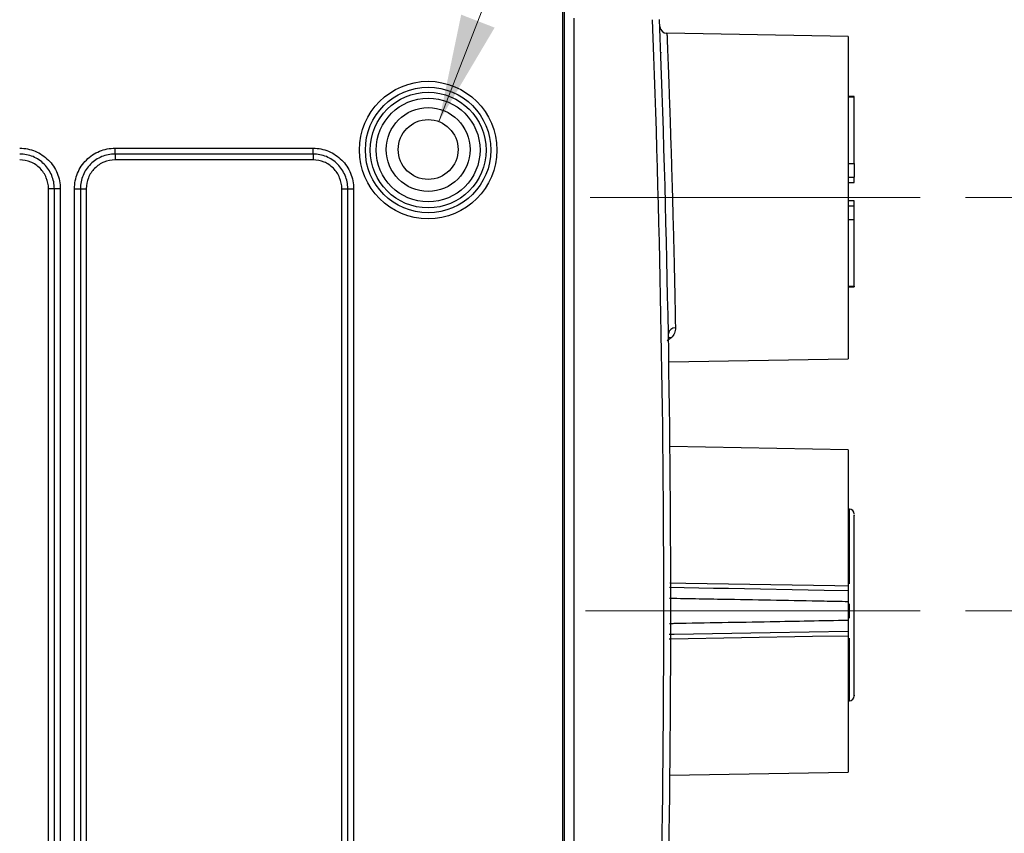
# Model space of a CAD drawing. Header units: millimetres. Extents: x 10 to 272, y 8 to 208.
# Tile 7 of 36: x 86 to 113, y 30 to 53. Entities that reach past the tile are written whole.
import ezdxf

# ---------------------------------------------------------------- set-up
doc = ezdxf.new("R2010")
doc.units = ezdxf.units.MM
doc.linetypes.add('CENTERX2', pattern=[20.32, 12.7, -2.54, 2.54, -2.54])
doc.styles.add('SLDTEXTSTYLE0', font='TXT', dxfattribs={"width": 0.75})
doc.dimstyles.new('SLDDIMSTYLE2', dxfattribs={"dimtxt": 1.905, "dimasz": 3, "dimexe": 0, "dimexo": 0.0625, "dimgap": 0.47625, "dimtad": 0, "dimtih": 1, "dimtoh": 1, "dimdec": 1, "dimlfac": 1.5, "dimrnd": 1e-09, "dimzin": 12, "dimdsep": 46, "dimtxsty": 'SLDTEXTSTYLE0', "dimsah": 1, "dimcen": 0.09, "dimadec": 0, "dimazin": 3, "dimtfac": 1, "dimtdec": 1, "dimtofl": 0, "dimtmove": 0, "dimatfit": 3, "dimfxl": 1, "dimfrac": 2, "dimtolj": 1, "dimtzin": 12, "dimarcsym": 0})
doc.dimstyles.new('SLDDIMSTYLE3', dxfattribs={"dimtxt": 1.905, "dimasz": 3, "dimexe": 0, "dimexo": 0.0625, "dimgap": 0.47625, "dimtad": 0, "dimtih": 1, "dimtoh": 1, "dimdec": 1, "dimlfac": 1.5, "dimrnd": 1e-09, "dimzin": 12, "dimdsep": 46, "dimtxsty": 'SLDTEXTSTYLE0', "dimsah": 1, "dimcen": 0, "dimadec": 0, "dimazin": 3, "dimtfac": 1, "dimtdec": 1, "dimtofl": 0, "dimtmove": 0, "dimatfit": 3, "dimfxl": 1, "dimfrac": 2, "dimtolj": 1, "dimtzin": 12, "dimarcsym": 0})

# ---------------------------------------------------------------- blocks, each defined once
blk = doc.blocks.new('_D_17')
at = {"color": 7, "linetype": 'Continuous', "lineweight": 18}
for p, q in [((112.382, 36.537), (121.434, 36.537)), ((118.259, 25.029), (118.259, 36.537)), ((114.195, 25.029), (121.434, 25.029)), ((118.259, 19.62), (118.259, 25.029)), ((131.082, 21.132), (130.502, 21.132)), ((130.502, 21.132), (130.502, 18.108)), ((134.601, 21.132), (135.182, 21.132)), ((135.182, 21.132), (135.182, 18.108)), ((124.609, 19.62), (118.259, 19.62)), ((130.502, 18.108), (131.082, 18.108)), ((135.182, 18.108), (134.601, 18.108))]:
    blk.add_line(p, q, dxfattribs=at)
for points in [[(118.259, 36.537), (117.759, 33.537), (118.759, 33.537)], [(118.259, 25.029), (118.759, 28.029), (117.759, 28.029)]]:
    blk.add_solid(points, dxfattribs=at)
at = {"color": 7, "linetype": 'Continuous', "lineweight": 18, "char_height": 1.905, "attachment_point": 1, "style": 'SLDTEXTSTYLE0'}
for s, insert in [('17.3', (124.995, 20.564)), ('.68', (131.082, 20.564))]:
    blk.add_mtext(s, dxfattribs=dict(at, insert=insert))
blk = doc.blocks.new('_D_18')
at = {"color": 7, "linetype": 'Continuous', "lineweight": 18}
for p, q in [((131.082, 53.059), (130.502, 53.059)), ((130.502, 53.059), (130.502, 50.035)), ((134.601, 53.059), (135.182, 53.059)), ((135.182, 53.059), (135.182, 50.035)), ((124.609, 51.547), (118.259, 51.547)), ((118.259, 51.547), (118.259, 48.044)), ((130.502, 50.035), (131.082, 50.035)), ((135.182, 50.035), (134.601, 50.035)), ((112.382, 48.044), (121.434, 48.044)), ((118.259, 36.537), (118.259, 48.044)), ((112.382, 36.537), (121.434, 36.537))]:
    blk.add_line(p, q, dxfattribs=at)
for points in [[(118.259, 48.044), (117.759, 45.044), (118.759, 45.044)], [(118.259, 36.537), (118.759, 39.537), (117.759, 39.537)]]:
    blk.add_solid(points, dxfattribs=at)
at = {"color": 7, "linetype": 'Continuous', "lineweight": 18, "char_height": 1.905, "attachment_point": 1, "style": 'SLDTEXTSTYLE0'}
for s, insert in [('17.3', (124.995, 52.491)), ('.68', (131.082, 52.491))]:
    blk.add_mtext(s, dxfattribs=dict(at, insert=insert))
blk = doc.blocks.new('SW_SYMBOL_HOLE_DEPTH')
at = {"color": 0, "linetype": 'Continuous', "lineweight": 18}
for p, q in [((0, 875), (800, 875)), ((400, 875), (400, 75)), ((100, 555), (400, 75)), ((700, 555), (400, 75))]:
    blk.add_line(p, q, dxfattribs=at)
blk = doc.blocks.new('_D_19')
at = {"color": 7, "linetype": 'Continuous', "lineweight": 18}
for p, q in [((97.719, 50.161), (102.555, 62.634)), ((102.555, 62.634), (108.905, 62.634))]:
    blk.add_line(p, q, dxfattribs=at)
blk.add_solid([(97.719, 50.161), (99.27, 52.778), (98.338, 53.139)], dxfattribs=at)
at = {"color": 7, "linetype": 'Continuous', "lineweight": 18, "xscale": 0.0024333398, "yscale": 0.0024333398, "zscale": 0.0024333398}
blk.add_blockref('SW_SYMBOL_HOLE_DEPTH', (121.372, 61.372), dxfattribs=at)
at = {"color": 7, "linetype": 'Continuous', "lineweight": 18, "char_height": 1.905, "attachment_point": 1, "style": 'SLDTEXTSTYLE0'}
for s, insert in [('4X M3X0.5', (108.905, 63.592)), ('3.5', (124.094, 63.592))]:
    blk.add_mtext(s, dxfattribs=dict(at, insert=insert))

msp = doc.modelspace()

# ---------------------------------------------------------------- linework, layer by layer
at = {"color": 7, "linetype": 'Continuous', "lineweight": 25}
for p, q in [((101.208, 54.923), (101.208, 18.151)), ((101.17, 18.738), (101.17, 54.336)), ((101.474, 53.037), (101.474, 20.037)), ((109.112, 52.532), (104.066, 52.62)), ((109.112, 52.532), (109.112, 43.558)), ((109.278, 50.858), (109.112, 50.858)), ((109.278, 50.846), (109.112, 50.846)), ((109.278, 50.846), (109.278, 50.858)), ((109.278, 48.996), (109.278, 50.846)), ((88.701, 49.422), (94.214, 49.422)), ((88.701, 49.258), (88.701, 49.422)), ((94.214, 49.258), (94.214, 49.422)), ((94.214, 49.258), (88.701, 49.258)), ((88.701, 49.258), (88.701, 49.095)), ((94.214, 49.095), (88.701, 49.095)), ((94.214, 49.258), (94.214, 49.095)), ((109.112, 48.996), (109.278, 48.996)), ((109.278, 48.996), (109.278, 48.61)), ((109.112, 48.61), (109.278, 48.61)), ((109.278, 48.463), (109.278, 48.61)), ((87.013, 48.293), (86.849, 48.293)), ((86.849, 24.78), (86.849, 48.293)), ((87.176, 48.293), (87.013, 48.293)), ((87.013, 24.78), (87.013, 48.293)), ((87.176, 48.293), (87.176, 24.78)), ((87.573, 24.78), (87.573, 48.293)), ((87.573, 48.293), (87.736, 48.293)), ((87.736, 48.293), (87.736, 24.78)), ((87.736, 48.293), (87.899, 48.293)), ((87.899, 48.293), (87.899, 24.78)), ((95.016, 48.293), (95.179, 48.293)), ((95.016, 24.78), (95.016, 48.293)), ((95.179, 48.293), (95.343, 48.293)), ((95.179, 24.78), (95.179, 48.293)), ((95.343, 48.293), (95.343, 24.78)), ((109.112, 48.463), (109.278, 48.463)), ((109.278, 47.957), (109.112, 47.957)), ((109.278, 47.81), (109.112, 47.81)), ((109.278, 47.81), (109.278, 47.957)), ((109.278, 47.424), (109.278, 47.81)), ((109.278, 47.424), (109.112, 47.424)), ((109.278, 45.575), (109.278, 47.424)), ((109.112, 45.575), (109.278, 45.575)), ((109.112, 45.562), (109.278, 45.562)), ((109.278, 45.575), (109.278, 45.562)), ((104.187, 44.14), (104.068, 44.056)), ((104.119, 43.471), (109.112, 43.558)), ((109.112, 41.024), (104.151, 41.111)), ((109.112, 41.024), (109.112, 37.234)), ((109.145, 39.37), (109.112, 39.37)), ((109.145, 37.293), (109.145, 39.37)), ((109.112, 36.792), (109.112, 36.282)), ((109.145, 36.334), (109.145, 36.731)), ((109.112, 35.839), (109.112, 32.05)), ((109.145, 34.037), (109.145, 35.783)), ((109.112, 34.037), (109.145, 34.037)), ((104.151, 31.963), (109.112, 32.05))]:
    msp.add_line(p, q, dxfattribs=at)
at = {"color": 7, "linetype": 'CENTERX2', "lineweight": 18, "ltscale": 1.333333}
for p, q in [((111.112, 48.044), (101.933, 48.044)), ((111.112, 36.537), (101.801, 36.537))]:
    msp.add_line(p, q, dxfattribs=at)
at = {"color": 7, "linetype": 'Continuous', "lineweight": 25, "flags": 128}
for points in [[(104.142, 37.32), (104.594, 37.313), (108.74, 37.241), (109.112, 37.234)], [(109.112, 37.098), (108.445, 37.11), (105.779, 37.157), (105.36, 37.165), (104.141, 37.186)], [(104.132, 35.887), (104.271, 35.89), (106.937, 35.937), (109.112, 35.975)], [(109.112, 35.839), (108.122, 35.822), (104.164, 35.754), (104.131, 35.753)]]:
    msp.add_lwpolyline(points, dxfattribs=at)
at = {"color": 7, "linetype": 'Continuous', "lineweight": 25}
for centre, radius in [((97.418, 49.37), 1.914), ((97.418, 49.37), 1.747), ((97.418, 49.37), 1.611), ((97.418, 49.37), 1.445), ((97.418, 49.384), 1.167), ((97.418, 49.384), 0.833)]:
    msp.add_circle(centre, radius, dxfattribs=at)
for centre, radius, start, end in [((-329.155, 36.537), 433.133, 357.82185, 2.17815), ((-329.159, 36.537), 433.333, 357.82185, 2.17815), ((104.069, 52.82), 0.2, 182.1986, 269.7565), ((104.288, 44.234), 0.183, 85.3823, 173.7377), ((104.142, 43.981), 0.165, 74.4426, 102.0618), ((109.145, 39.237), 0.133, 0, 90), ((109.145, 34.17), 0.133, 270, 0)]:
    msp.add_arc(centre, radius, start, end, dxfattribs=at)
for points, knots in [([(104.066, 52.605), (104.066, 52.609), (104.065, 52.625), (104.069, 52.519), (104.078, 52.291), (104.092, 51.931), (104.109, 51.468), (104.129, 50.901), (104.153, 50.203), (104.178, 49.427), (104.203, 48.607), (104.224, 47.837), (104.245, 47.065), (104.263, 46.328), (104.278, 45.636), (104.292, 44.974), (104.299, 44.61), (104.302, 44.416)], [0, 0, 0, 0, 0.023166, 0.089954, 0.158679, 0.225475, 0.294206, 0.361043, 0.429816, 0.514513, 0.581407, 0.650241, 0.717135, 0.785969, 0.852847, 0.921665, 1, 1, 1, 1]), ([(103.895, 52.098), (103.895, 52.099), (103.895, 52.1), (103.896, 52.082), (103.896, 52.079)], [0, 0, 0, 0, 0.83353, 1, 1, 1, 1]), ([(86.047, 49.422), (86.197, 49.422), (86.345, 49.392), (86.616, 49.279), (86.742, 49.195), (86.898, 49.039), (86.945, 48.981), (87.027, 48.858), (87.062, 48.794), (87.118, 48.657), (87.14, 48.585), (87.169, 48.441), (87.176, 48.368), (87.176, 48.293)], [0, 0, 0, 0, 0.25, 0.25, 0.5, 0.5, 0.625, 0.625, 0.75, 0.75, 0.875, 0.875, 1, 1, 1, 1]), ([(87.573, 48.293), (87.573, 48.442), (87.602, 48.59), (87.715, 48.862), (87.799, 48.988), (87.955, 49.144), (88.013, 49.191), (88.136, 49.273), (88.201, 49.308), (88.337, 49.364), (88.409, 49.386), (88.553, 49.415), (88.627, 49.422), (88.701, 49.422)], [0, 0, 0, 0, 0.25, 0.25, 0.5, 0.5, 0.625, 0.625, 0.75, 0.75, 0.875, 0.875, 1, 1, 1, 1]), ([(94.214, 49.422), (94.363, 49.422), (94.511, 49.392), (94.783, 49.279), (94.908, 49.195), (95.065, 49.039), (95.112, 48.981), (95.194, 48.858), (95.229, 48.794), (95.285, 48.657), (95.307, 48.585), (95.335, 48.441), (95.343, 48.368), (95.343, 48.293)], [0, 0, 0, 0, 0.25, 0.25, 0.5, 0.5, 0.625, 0.625, 0.75, 0.75, 0.875, 0.875, 1, 1, 1, 1]), ([(87.013, 48.293), (87.013, 48.357), (87.006, 48.42), (86.982, 48.543), (86.963, 48.604), (86.915, 48.721), (86.885, 48.777), (86.815, 48.881), (86.775, 48.931), (86.641, 49.065), (86.534, 49.137), (86.302, 49.233), (86.175, 49.258), (86.047, 49.258)], [0, 0, 0, 0, 0.125, 0.125, 0.25, 0.25, 0.375, 0.375, 0.5, 0.5, 0.75, 0.75, 1, 1, 1, 1]), ([(86.849, 48.293), (86.849, 48.399), (86.828, 48.503), (86.748, 48.697), (86.689, 48.786), (86.54, 48.935), (86.451, 48.994), (86.257, 49.074), (86.153, 49.095), (86.047, 49.095)], [0, 0, 0, 0, 0.25, 0.25, 0.5, 0.5, 0.75, 0.75, 1, 1, 1, 1]), ([(88.701, 49.258), (88.637, 49.258), (88.575, 49.252), (88.451, 49.228), (88.39, 49.209), (88.273, 49.161), (88.218, 49.131), (88.113, 49.061), (88.063, 49.021), (87.93, 48.887), (87.858, 48.78), (87.762, 48.547), (87.736, 48.421), (87.736, 48.293)], [0, 0, 0, 0, 0.125, 0.125, 0.25, 0.25, 0.375, 0.375, 0.5, 0.5, 0.75, 0.75, 1, 1, 1, 1]), ([(88.701, 49.095), (88.595, 49.095), (88.491, 49.074), (88.297, 48.994), (88.209, 48.935), (88.059, 48.785), (88.001, 48.697), (87.92, 48.503), (87.899, 48.399), (87.899, 48.293)], [0, 0, 0, 0, 0.25, 0.25, 0.5, 0.5, 0.75, 0.75, 1, 1, 1, 1]), ([(95.179, 48.293), (95.179, 48.357), (95.173, 48.42), (95.149, 48.543), (95.13, 48.604), (95.082, 48.721), (95.052, 48.777), (94.982, 48.881), (94.941, 48.931), (94.808, 49.065), (94.7, 49.137), (94.468, 49.233), (94.342, 49.258), (94.214, 49.258)], [0, 0, 0, 0, 0.125, 0.125, 0.25, 0.25, 0.375, 0.375, 0.5, 0.5, 0.75, 0.75, 1, 1, 1, 1]), ([(95.016, 48.293), (95.016, 48.399), (94.995, 48.503), (94.915, 48.697), (94.856, 48.786), (94.706, 48.935), (94.618, 48.994), (94.424, 49.074), (94.32, 49.095), (94.214, 49.095)], [0, 0, 0, 0, 0.25, 0.25, 0.5, 0.5, 0.75, 0.75, 1, 1, 1, 1]), ([(104.302, 44.416), (104.303, 44.365), (104.294, 44.315), (104.255, 44.222), (104.227, 44.179), (104.187, 44.14)], [0, 0, 0, 0, 0.5, 0.5, 1, 1, 1, 1]), ([(109.278, 34.188), (109.278, 34.182), (109.278, 34.122), (109.278, 34.356), (109.278, 34.867), (109.278, 35.652), (109.278, 36.596), (109.278, 37.556), (109.278, 38.38), (109.278, 38.962), (109.278, 39.254), (109.278, 39.207), (109.278, 39.196)], [0, 0, 0, 0, 0.0130317, 0.1356834, 0.2499438, 0.3642042, 0.4868558, 0.6095074, 0.7237679, 0.8380283, 0.96068, 1, 1, 1, 1]), ([(109.112, 37.098), (109.112, 37.082), (109.112, 37.042), (109.112, 36.933), (109.112, 36.863), (109.112, 36.792)], [0, 0, 0, 0, 0.5, 0.5, 1, 1, 1, 1]), ([(109.112, 36.792), (108.89, 36.796), (107.779, 36.817), (106.121, 36.848), (104.686, 36.874), (104.139, 36.884)], [0, 0, 0, 0, 0.1340161, 0.6700808, 1, 1, 1, 1]), ([(104.134, 36.189), (104.18, 36.19), (104.225, 36.191), (104.271, 36.192), (105.159, 36.208), (106.048, 36.225), (106.937, 36.241), (107.662, 36.255), (108.387, 36.268), (109.112, 36.282)], [0.000794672, 0.000794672, 0.000794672, 0.000794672, 0.001, 0.001, 0.001, 0.005, 0.005, 0.005, 0.008263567, 0.008263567, 0.008263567, 0.008263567]), ([(109.112, 36.282), (109.112, 36.21), (109.112, 36.141), (109.112, 36.031), (109.112, 35.992), (109.112, 35.975)], [0, 0, 0, 0, 0.5, 0.5, 1, 1, 1, 1])]:
    msp.add_open_spline(points, degree=3, knots=knots, dxfattribs=at)
for points in [[(109.112, 37.234), (109.112, 37.169), (109.112, 37.114), (109.112, 37.098)], [(109.112, 35.975), (109.112, 35.96), (109.112, 35.905), (109.112, 35.839)]]:
    msp.add_open_spline(points, degree=3, dxfattribs=at)

# ---------------------------------------------------------------- dimensions: what is measured, and where the dimension line sits
at = {"color": 7, "linetype": 'Continuous', "lineweight": 18}
dim = msp.add_diameter_dim_2p(p1=(97.117, 48.607), p2=(97.719, 50.161), text='4X M3X0.5{\\fGDT;x}3.5', dimstyle='SLDDIMSTYLE3', override={"dimpost": '<>'}, dxfattribs=at)
dim.commit()
dim.dimension.update_dxf_attribs({"geometry": '_D_19', "text_midpoint": (118.259, 62.634), "dimtype": 163})
for base, p1, p2, picture, middle in [((118.259, 48.044), (111.112, 36.537), (111.112, 48.044), '_D_18', (118.259, 51.547)), ((118.259, 36.537), (112.925, 25.029), (111.112, 36.537), '_D_17', (118.259, 19.62))]:
    dim = msp.add_linear_dim(base=base, p1=p1, p2=p2, angle=90, dimstyle='SLDDIMSTYLE2', dxfattribs=at)
    dim.commit()
    dim.dimension.update_dxf_attribs({"geometry": picture, "text_midpoint": middle, "dimtype": 160})

doc.saveas('drawing.dxf')
